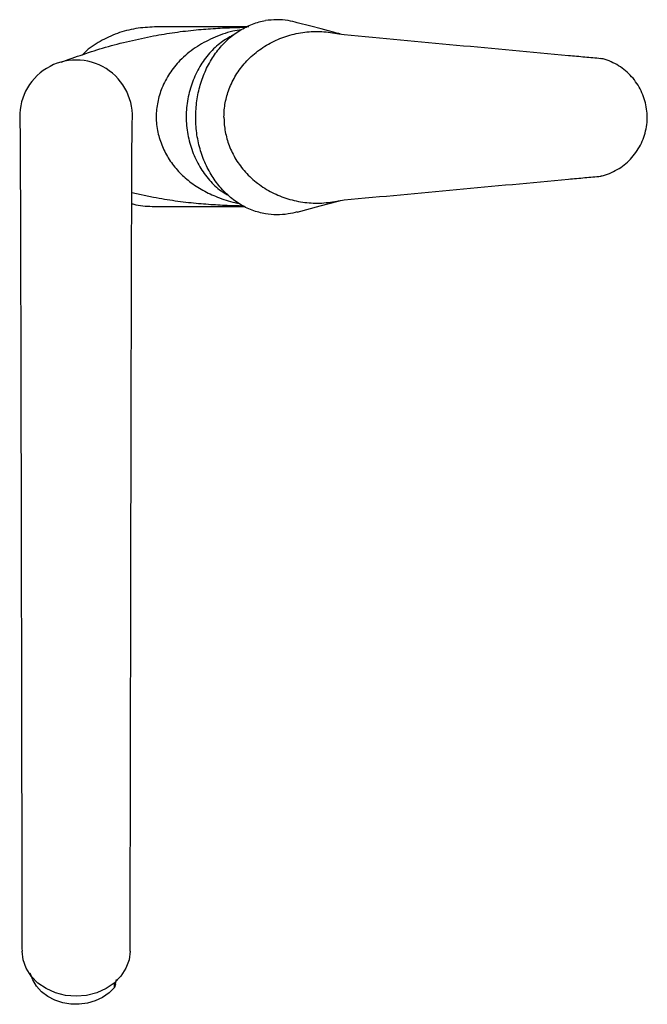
# Model space of a CAD drawing. Header units: millimetres. Extents: x 3784.395 to 3784.556, y 2098.415 to 2098.667.
import ezdxf

# ---------------------------------------------------------------- set-up
doc = ezdxf.new("R2010")
doc.units = ezdxf.units.MM
doc.layers.add('SANINDUSA', color=3, linetype='Continuous')

msp = doc.modelspace()

# ---------------------------------------------------------------- linework, layer by layer
at = {"layer": 'SANINDUSA'}
for p, q in [((3784.47692, 2098.66365), (3784.47828, 2098.66344)), ((3784.54402, 2098.65732), (3784.544, 2098.65733)), ((3784.544, 2098.62719), (3784.54408, 2098.62721)), ((3784.544, 2098.62719), (3784.544, 2098.62719)), ((3784.42942, 2098.62169), (3784.42383, 2098.62293)), ((3784.47692, 2098.62086), (3784.47828, 2098.62108)), ((3784.41937, 2098.41913), (3784.41937, 2098.42048)), ((3784.41966, 2098.42005), (3784.41937, 2098.41913)), ((3784.41966, 2098.42005), (3784.41995, 2098.42125))]:
    msp.add_line(p, q, dxfattribs=at)
at = {"layer": 'SANINDUSA', "flags": 128}
for points in [[(3784.45382, 2098.66541), (3784.44175, 2098.66541), (3784.42968, 2098.66541)], [(3784.42968, 2098.61941), (3784.44175, 2098.61941), (3784.4527, 2098.61941)], [(3784.46624, 2098.61797), (3784.4721, 2098.61955), (3784.47672, 2098.62078)], [(3784.42339, 2098.42852), (3784.42313, 2098.42628), (3784.42234, 2098.4241), (3784.42106, 2098.42208), (3784.41934, 2098.42032), (3784.41724, 2098.41887), (3784.41485, 2098.41779), (3784.41225, 2098.41713), (3784.40955, 2098.41691), (3784.40685, 2098.41713), (3784.40425, 2098.41779), (3784.40185, 2098.41887), (3784.39975, 2098.42032), (3784.39803, 2098.42208), (3784.39675, 2098.4241), (3784.39596, 2098.42628), (3784.3957, 2098.42852)], [(3784.41937, 2098.41913), (3784.41799, 2098.41776), (3784.41634, 2098.41661), (3784.41448, 2098.41573), (3784.41246, 2098.41514), (3784.41035, 2098.41486), (3784.40821, 2098.4149), (3784.40612, 2098.41526), (3784.40413, 2098.41592), (3784.40232, 2098.41687), (3784.40073, 2098.41808), (3784.39943, 2098.4195), (3784.39844, 2098.4211), (3784.39781, 2098.42282)]]:
    msp.add_lwpolyline(points, dxfattribs=at)
at = {"layer": 'SANINDUSA'}
msp.add_arc((3784.40955, 2098.6425), 0.01444, 354.1987, 185.2617, dxfattribs=at)
for points, knots in [([(3784.4402, 2098.64226), (3784.44025, 2098.64366), (3784.44037, 2098.64647), (3784.44128, 2098.65057), (3784.44271, 2098.65442), (3784.44467, 2098.65795), (3784.4471, 2098.66102), (3784.44992, 2098.66357), (3784.45306, 2098.6655), (3784.45583, 2098.66659), (3784.45753, 2098.66694), (3784.45808, 2098.66705)], [0, 0, 0, 0, 0.117807, 0.235616, 0.353423, 0.471241, 0.589382, 0.707533, 0.825693, 0.943857, 1, 1, 1, 1]), ([(3784.46624, 2098.66651), (3784.46545, 2098.66671), (3784.46372, 2098.66715), (3784.46097, 2098.66734), (3784.45904, 2098.66715), (3784.45808, 2098.66705)], [0, 0, 0, 0, 0.294577, 0.649292, 1, 1, 1, 1]), ([(3784.42968, 2098.66541), (3784.42806, 2098.66532), (3784.42482, 2098.66516), (3784.42008, 2098.66388), (3784.4157, 2098.6618), (3784.41266, 2098.65986), (3784.41135, 2098.65843), (3784.41113, 2098.6582)], [0, 0, 0, 0, 0.238789, 0.477302, 0.71532, 0.952605, 1, 1, 1, 1]), ([(3784.42942, 2098.66313), (3784.43123, 2098.66344), (3784.4349, 2098.66408), (3784.44021, 2098.66468), (3784.44529, 2098.66507), (3784.44952, 2098.66527), (3784.45202, 2098.66532), (3784.45298, 2098.66533)], [0, 0, 0, 0, 0.222049, 0.449395, 0.658772, 0.869774, 1, 1, 1, 1]), ([(3784.45195, 2098.6647), (3784.4512, 2098.66458), (3784.44866, 2098.66418), (3784.44462, 2098.66268), (3784.44001, 2098.66021), (3784.43625, 2098.65711), (3784.4334, 2098.65356), (3784.43149, 2098.64993), (3784.43035, 2098.64616), (3784.42994, 2098.64231), (3784.43038, 2098.63845), (3784.43156, 2098.63475), (3784.43335, 2098.63135), (3784.43573, 2098.62832), (3784.43865, 2098.62566), (3784.44202, 2098.62345), (3784.44593, 2098.62166), (3784.44902, 2098.62057), (3784.45088, 2098.62027), (3784.45119, 2098.62022)], [0, 0, 0, 0, 0.034405, 0.115339, 0.191761, 0.268038, 0.330956, 0.393848, 0.449963, 0.506016, 0.565515, 0.622024, 0.678556, 0.735922, 0.79333, 0.854352, 0.91543, 0.985724, 1, 1, 1, 1]), ([(3784.44745, 2098.64226), (3784.44745, 2098.6423), (3784.44745, 2098.64354), (3784.44769, 2098.64601), (3784.4487, 2098.64963), (3784.45043, 2098.65315), (3784.4529, 2098.65644), (3784.45604, 2098.65933), (3784.45973, 2098.66164), (3784.46383, 2098.66329), (3784.46812, 2098.66418), (3784.47256, 2098.6644), (3784.47545, 2098.6639), (3784.47692, 2098.66365)], [0, 0, 0, 0, 0.003074, 0.088741, 0.177213, 0.271583, 0.369356, 0.47149, 0.57722, 0.681301, 0.788604, 0.892767, 1, 1, 1, 1]), ([(3784.47729, 2098.66359), (3784.47717, 2098.66362), (3784.47699, 2098.66365), (3784.47678, 2098.66372), (3784.46624, 2098.66651)], [0, 0, 0, 0, 0.709886, 1, 1, 1, 1]), ([(3784.4057, 2098.65636), (3784.40946, 2098.65773), (3784.41721, 2098.66054), (3784.42527, 2098.66225), (3784.42942, 2098.66313)], [0, 0, 0, 0, 0.485615, 1, 1, 1, 1]), ([(3784.44975, 2098.66327), (3784.44872, 2098.6627), (3784.44652, 2098.66148), (3784.44363, 2098.65874), (3784.44112, 2098.65531), (3784.43925, 2098.65133), (3784.43805, 2098.64698), (3784.43762, 2098.64241), (3784.43805, 2098.63784), (3784.43924, 2098.63349), (3784.44112, 2098.6295), (3784.44363, 2098.6261), (3784.4461, 2098.62368), (3784.44782, 2098.6227), (3784.44839, 2098.62237)], [0, 0, 0, 0, 0.0765679, 0.162259, 0.2490662, 0.3373934, 0.4271007, 0.5172099, 0.607316, 0.6969907, 0.785248, 0.872024, 0.9577301, 1, 1, 1, 1]), ([(3784.47828, 2098.66344), (3784.48786, 2098.66255), (3784.50701, 2098.66078), (3784.52754, 2098.65888), (3784.5399, 2098.65774), (3784.54263, 2098.65749), (3784.544, 2098.65736)], [0, 0, 0, 0, 0.43678, 0.87356, 0.936674, 1, 1, 1, 1]), ([(3784.55586, 2098.64226), (3784.55587, 2098.64242), (3784.55591, 2098.6433), (3784.55569, 2098.64491), (3784.55519, 2098.64703), (3784.55437, 2098.64906), (3784.55328, 2098.65096), (3784.55194, 2098.65269), (3784.55036, 2098.65422), (3784.54859, 2098.65552), (3784.54665, 2098.65651), (3784.54511, 2098.65712), (3784.54421, 2098.65729), (3784.54402, 2098.65732)], [0, 0, 0, 0, 0.022973, 0.126705, 0.231231, 0.335635, 0.440723, 0.546911, 0.652889, 0.75979, 0.865861, 0.972594, 1, 1, 1, 1]), ([(3784.45808, 2098.61747), (3784.45693, 2098.61774), (3784.45462, 2098.61828), (3784.45135, 2098.61996), (3784.44836, 2098.62224), (3784.44573, 2098.62509), (3784.44355, 2098.62843), (3784.44185, 2098.63216), (3784.44072, 2098.63619), (3784.44025, 2098.6396), (3784.44021, 2098.64164), (3784.4402, 2098.64226)], [0, 0, 0, 0, 0.11856, 0.237109, 0.355673, 0.474226, 0.59263, 0.711034, 0.829393, 0.947759, 1, 1, 1, 1]), ([(3784.44745, 2098.64226), (3784.44745, 2098.64222), (3784.44745, 2098.64098), (3784.44769, 2098.63851), (3784.4487, 2098.63489), (3784.45043, 2098.63137), (3784.4529, 2098.62807), (3784.45604, 2098.62519), (3784.45973, 2098.62288), (3784.46383, 2098.62123), (3784.46812, 2098.62033), (3784.47256, 2098.62012), (3784.47545, 2098.62061), (3784.47692, 2098.62086)], [0, 0, 0, 0, 0.003074, 0.088741, 0.177213, 0.271583, 0.369356, 0.47149, 0.57722, 0.681301, 0.788604, 0.892767, 1, 1, 1, 1]), ([(3784.54408, 2098.62721), (3784.54428, 2098.62725), (3784.54519, 2098.62742), (3784.54675, 2098.62805), (3784.5487, 2098.62907), (3784.55046, 2098.63038), (3784.55202, 2098.63192), (3784.55336, 2098.63368), (3784.55444, 2098.63561), (3784.55525, 2098.63767), (3784.55572, 2098.63982), (3784.55593, 2098.64137), (3784.55588, 2098.64218), (3784.55587, 2098.64226)], [0, 0, 0, 0, 0.029036, 0.136806, 0.244562, 0.351402, 0.457831, 0.564832, 0.671137, 0.77784, 0.883149, 0.988338, 1, 1, 1, 1]), ([(3784.39517, 2098.64126), (3784.39517, 2098.64122), (3784.39517, 2098.64112), (3784.39518, 2098.63995), (3784.3952, 2098.63823), (3784.39522, 2098.63547), (3784.39523, 2098.63205), (3784.39525, 2098.62804), (3784.39527, 2098.62356), (3784.39529, 2098.61821), (3784.39531, 2098.61178), (3784.39533, 2098.60407), (3784.39535, 2098.59614), (3784.39537, 2098.58803), (3784.39539, 2098.57992), (3784.39541, 2098.57107), (3784.39543, 2098.56166), (3784.39545, 2098.552), (3784.39547, 2098.54237), (3784.39549, 2098.53287), (3784.39551, 2098.52453), (3784.39552, 2098.51737), (3784.39553, 2098.51138), (3784.39554, 2098.50549), (3784.39555, 2098.49943), (3784.39557, 2098.49288), (3784.39558, 2098.48551), (3784.3956, 2098.47725), (3784.39561, 2098.46808), (3784.39563, 2098.46033), (3784.39564, 2098.45427), (3784.39565, 2098.45014), (3784.39565, 2098.44592), (3784.39566, 2098.44166), (3784.39567, 2098.43761), (3784.39568, 2098.43394), (3784.39569, 2098.43105), (3784.39569, 2098.42937), (3784.3957, 2098.42852)], [0, 0, 0, 0, 0.017479, 0.039958, 0.073644, 0.107298, 0.140957, 0.173915, 0.205706, 0.236354, 0.27533, 0.315139, 0.358042, 0.392256, 0.428223, 0.465957, 0.505147, 0.543398, 0.580253, 0.615738, 0.649873, 0.671888, 0.693314, 0.71415, 0.734626, 0.757374, 0.783104, 0.811836, 0.843595, 0.878415, 0.892273, 0.906572, 0.921256, 0.936185, 0.95135, 0.966931, 0.983141, 1, 1, 1, 1]), ([(3784.4234, 2098.42852), (3784.4234, 2098.42935), (3784.42341, 2098.43097), (3784.42342, 2098.43363), (3784.42342, 2098.43685), (3784.42343, 2098.44023), (3784.42344, 2098.44364), (3784.42344, 2098.44688), (3784.42345, 2098.44989), (3784.42345, 2098.4533), (3784.42346, 2098.45685), (3784.42347, 2098.46059), (3784.42347, 2098.464), (3784.42348, 2098.46745), (3784.42349, 2098.47105), (3784.42349, 2098.47479), (3784.42351, 2098.48115), (3784.42352, 2098.49043), (3784.42355, 2098.50284), (3784.42357, 2098.51594), (3784.4236, 2098.52938), (3784.42362, 2098.54168), (3784.42365, 2098.55283), (3784.42367, 2098.56281), (3784.42369, 2098.57266), (3784.42371, 2098.58231), (3784.42374, 2098.59172), (3784.42376, 2098.60064), (3784.42378, 2098.60879), (3784.4238, 2098.61601), (3784.42382, 2098.62211), (3784.42384, 2098.62707), (3784.42386, 2098.63105), (3784.42387, 2098.63417), (3784.42389, 2098.63658), (3784.4239, 2098.63851), (3784.42391, 2098.63994), (3784.42392, 2098.6407), (3784.42392, 2098.64105), (3784.42391, 2098.64109), (3784.42391, 2098.6411)], [0, 0, 0, 0, 0.0161909, 0.0312194, 0.045096, 0.0579944, 0.070023, 0.0812301, 0.0915457, 0.1009059, 0.1161336, 0.1279424, 0.139233, 0.1510307, 0.163335, 0.1761452, 0.1894611, 0.228683, 0.2717336, 0.3183032, 0.3663178, 0.4157761, 0.4538586, 0.4928183, 0.5326892, 0.5735109, 0.6153295, 0.6581472, 0.6997665, 0.7389679, 0.7755054, 0.8093071, 0.840405, 0.8688555, 0.8946957, 0.9186638, 0.9442077, 0.9718008, 0.9863791, 1, 1, 1, 1]), ([(3784.47828, 2098.62108), (3784.48786, 2098.62196), (3784.50701, 2098.62374), (3784.52754, 2098.62563), (3784.5399, 2098.62678), (3784.54263, 2098.62703), (3784.544, 2098.62716)], [0, 0, 0, 0, 0.43678, 0.87356, 0.936674, 1, 1, 1, 1]), ([(3784.45253, 2098.61949), (3784.45171, 2098.61951), (3784.44936, 2098.61955), (3784.44529, 2098.61975), (3784.44026, 2098.62013), (3784.43494, 2098.62073), (3784.43127, 2098.62137), (3784.42942, 2098.62169)], [0, 0, 0, 0, 0.113213, 0.326389, 0.54102, 0.768236, 1, 1, 1, 1]), ([(3784.42382, 2098.6201), (3784.42415, 2098.62), (3784.42606, 2098.61947), (3784.42805, 2098.61944), (3784.42968, 2098.61941)], [0, 0, 0, 0, 0.17788, 1, 1, 1, 1]), ([(3784.47672, 2098.62078), (3784.47676, 2098.6208), (3784.47695, 2098.62086), (3784.47713, 2098.62089), (3784.47727, 2098.62092)], [0, 0, 0, 0, 0.19194, 1, 1, 1, 1]), ([(3784.46624, 2098.618), (3784.46545, 2098.61781), (3784.46372, 2098.61737), (3784.46097, 2098.61717), (3784.45904, 2098.61737), (3784.45808, 2098.61747)], [0, 0, 0, 0, 0.294577, 0.649292, 1, 1, 1, 1])]:
    msp.add_open_spline(points, degree=3, knots=knots, dxfattribs=at)

doc.saveas('drawing.dxf')
